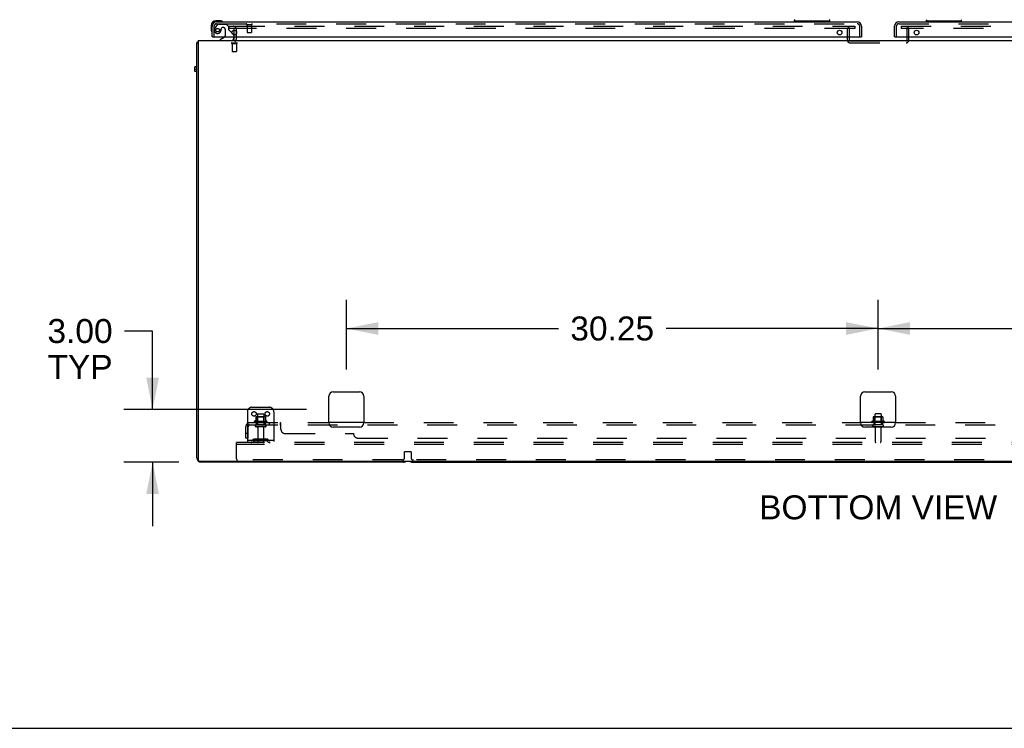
# Model space of a CAD drawing. Header units: inches. Extents: x 0 to 309, y 0 to 200.
# Tile 2 of 119: x 60 to 116, y 0 to 40. Entities that reach past the tile are written whole.
import ezdxf

# ---------------------------------------------------------------- set-up
doc = ezdxf.new("R2010")
doc.units = ezdxf.units.IN
doc.header["$LTSCALE"] = 17
doc.header["$MEASUREMENT"] = 0
doc.linetypes.add('HIDDEN', pattern=[0.2, 0.1, -0.1])
doc.layers.get('0').update_dxf_attribs({"linetype": 'CONTINUOUS'})
for name, color, linetype in [('DEFAULT_2', 8, 'HIDDEN'), ('DIMENSIONS', 7, 'CONTINUOUS'), ('LEFTHAND_DOOR_ASSEMBLY', 7, 'CONTINUOUS'), ('RIGHTHAND_DOOR_ASSEMBLY', 7, 'CONTINUOUS'), ('SUBPANEL', 7, 'CONTINUOUS')]:
    doc.layers.add(name, color=color, linetype=linetype)
doc.styles.get("Standard").update_dxf_attribs({"font": 'arial.ttf'})
doc.dimstyles.new('DIMSTYLE_1', dxfattribs={"dimtxt": 1.363636, "dimasz": 1.818182, "dimexe": 0.09, "dimexo": 0.07, "dimgap": 0.0375, "dimtad": 0, "dimtih": 1, "dimtoh": 1, "dimzin": 4, "dimdsep": 46, "dimtxsty": 'Standard', "dimblk": '_FILLED', "dimblk1": '_FILLED', "dimblk2": '_FILLED', "dimcen": 0.09, "dimadec": 3, "dimazin": 1, "dimtfac": 1, "dimtdec": 3, "dimtofl": 0, "dimtmove": 0, "dimatfit": 3, "dimldrblk": '_FILLED', "dimfxl": 0, "dimtolj": 1, "dimtzin": 4, "dimarcsym": 0})

# ---------------------------------------------------------------- blocks, each defined once
blk = doc.blocks.new('_FILLED')
at = {"color": 0, "linetype": 'ByBlock'}
blk.add_solid([(0, 0), (-1, 0.2), (-1, -0.2)], dxfattribs=at)
blk = doc.blocks.new('*D8')
at = {"layer": 'DIMENSIONS', "color": 2, "linetype": 'Continuous'}
for p, q in [((67.102, 22.615), (65.511, 22.615)), ((67.102, 18.148), (67.102, 22.615)), ((75.852, 18.148), (65.465, 18.148)), ((68.602, 15.148), (65.465, 15.148)), ((67.102, 15.148), (67.102, 11.512))]:
    blk.add_line(p, q, dxfattribs=at)
at = {"layer": 'DIMENSIONS', "color": 2, "linetype": 'Continuous', "xscale": 1.8181818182, "yscale": 1.8181818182, "zscale": 1.8181818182}
for p, rotation in [((67.102, 18.148), 270), ((67.102, 15.148), 90)]:
    blk.add_blockref('_FILLED', p, dxfattribs=dict(at, rotation=rotation))
at = {"layer": 'DIMENSIONS', "color": 2, "linetype": 'Continuous', "insert": (64.829, 23.297), "char_height": 1.3636, "width": 3.70564, "attachment_point": 3, "line_spacing_factor": 0.9}
blk.add_mtext('3.00\\PTYP', dxfattribs=at)
blk = doc.blocks.new('*D11')
at = {"layer": 'DIMENSIONS', "color": 2, "linetype": 'Continuous'}
for p, q in [((78.125, 20.421), (78.125, 24.396)), ((108.375, 20.421), (108.375, 24.396)), ((78.125, 22.759), (90.185, 22.759)), ((108.375, 22.759), (96.314, 22.759))]:
    blk.add_line(p, q, dxfattribs=at)
at = {"layer": 'DIMENSIONS', "color": 2, "linetype": 'Continuous', "xscale": 1.8181818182, "yscale": 1.8181818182, "zscale": 1.8181818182, "rotation": 180}
blk.add_blockref('_FILLED', (78.125, 22.759), dxfattribs=at)
at = {"layer": 'DIMENSIONS', "color": 2, "linetype": 'Continuous', "xscale": 1.8181818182, "yscale": 1.8181818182, "zscale": 1.8181818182}
blk.add_blockref('_FILLED', (108.375, 22.759), dxfattribs=at)
at = {"layer": 'DIMENSIONS', "color": 2, "linetype": 'Continuous', "insert": (93.25, 23.441), "char_height": 1.3636, "width": 4.76512, "attachment_point": 2, "line_spacing_factor": 0.9}
blk.add_mtext('30.25', dxfattribs=at)
blk = doc.blocks.new('*D12')
at = {"layer": 'DIMENSIONS', "color": 2, "linetype": 'Continuous'}
for p, q in [((108.375, 20.421), (108.375, 24.396)), ((138.625, 20.421), (138.625, 24.396)), ((108.375, 22.759), (120.435, 22.759)), ((138.625, 22.759), (126.564, 22.759))]:
    blk.add_line(p, q, dxfattribs=at)
at = {"layer": 'DIMENSIONS', "color": 2, "linetype": 'Continuous', "xscale": 1.8181818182, "yscale": 1.8181818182, "zscale": 1.8181818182, "rotation": 180}
blk.add_blockref('_FILLED', (108.375, 22.759), dxfattribs=at)
at = {"layer": 'DIMENSIONS', "color": 2, "linetype": 'Continuous', "xscale": 1.8181818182, "yscale": 1.8181818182, "zscale": 1.8181818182}
blk.add_blockref('_FILLED', (138.625, 22.759), dxfattribs=at)
at = {"layer": 'DIMENSIONS', "color": 2, "linetype": 'Continuous', "insert": (123.5, 23.441), "char_height": 1.3636, "width": 4.76512, "attachment_point": 2, "line_spacing_factor": 0.9}
blk.add_mtext('30.25', dxfattribs=at)

msp = doc.modelspace()

# ---------------------------------------------------------------- linework, layer by layer
at = {"color": 7, "linetype": 'Continuous'}
for p, q in [((71.75, 39.469), (71.75, 39.735)), ((71.75, 39.273), (71.75, 39.352)), ((69.625, 15.398), (69.625, 39.023)), ((69.625, 39.023), (69.687, 39.023)), ((69.685, 39.062), (69.687, 39.06)), ((69.687, 39.148), (69.687, 15.273)), ((69.687, 39.148), (147.062, 39.148)), ((69.5, 37.388), (69.5, 37.649)), ((69.625, 37.649), (69.5, 37.649)), ((69.625, 37.637), (69.5, 37.637)), ((69.625, 37.506), (69.5, 37.506)), ((69.625, 37.388), (69.5, 37.388)), ((77.375, 19.148), (78.875, 19.148)), ((107.625, 19.148), (109.125, 19.148)), ((77.125, 17.398), (77.125, 18.898)), ((79.125, 18.898), (79.125, 17.398)), ((107.375, 17.398), (107.375, 18.898)), ((109.375, 18.898), (109.375, 17.398)), ((108.731, 17.468), (108.019, 17.468)), ((108.097, 17.724), (108.097, 17.496)), ((108.63, 17.734), (108.119, 17.734)), ((108.192, 17.868), (108.192, 17.734)), ((108.528, 17.898), (108.222, 17.898)), ((108.558, 17.868), (108.558, 17.734)), ((108.652, 17.724), (108.652, 17.496)), ((78.875, 17.148), (77.375, 17.148)), ((109.125, 17.148), (107.625, 17.148)), ((69.75, 15.211), (147, 15.211)), ((81.375, 15.148), (69.875, 15.148)), ((81.875, 15.148), (134.875, 15.148)), ((0, 0), (309.091, 0))]:
    msp.add_line(p, q, dxfattribs=at)
for points in [[(69.649, 39.043), (69.645, 39.041), (69.642, 39.04), (69.639, 39.039), (69.636, 39.038), (69.634, 39.036), (69.632, 39.035), (69.63, 39.033), (69.628, 39.032), (69.627, 39.03), (69.626, 39.029), (69.625, 39.027), (69.625, 39.025), (69.625, 39.023)], [(69.685, 39.062), (69.683, 39.059), (69.681, 39.057), (69.678, 39.055), (69.675, 39.054), (69.671, 39.052), (69.668, 39.05), (69.664, 39.048), (69.66, 39.047), (69.656, 39.045), (69.649, 39.043)]]:
    msp.add_lwpolyline(points, dxfattribs=at)
for centre, radius, start, end in [((71.625, 39.273), 0.125, 270, 360), ((69.875, 38.898), 0.25, 138.6068, 139.2391), ((77.375, 18.898), 0.25, 90, 180), ((78.875, 18.898), 0.25, 0, 90), ((107.625, 18.898), 0.25, 90, 180), ((109.125, 18.898), 0.25, 0, 90), ((77.375, 17.398), 0.25, 180, 270), ((78.875, 17.398), 0.25, 270, 360), ((107.625, 17.398), 0.25, 180, 270), ((108.041, 17.437), 0.0384, 124.4497, 270), ((108.375, 16.868), 0.698, 113.9679, 120.6631), ((108.087, 17.515), 0.01, 293.9679, 360), ((108.107, 17.724), 0.01, 95.1938, 180), ((108.119, 17.593), 0.141, 90, 95.2081), ((108.222, 17.868), 0.03, 90, 180), ((108.528, 17.868), 0.03, 0, 90), ((108.63, 17.593), 0.141, 84.7919, 90), ((108.642, 17.724), 0.01, 0, 84.8062), ((108.662, 17.515), 0.01, 180, 246.0321), ((108.375, 16.868), 0.698, 59.3369, 66.0321), ((108.709, 17.437), 0.0384, 270, 55.5503), ((109.125, 17.398), 0.25, 270, 360), ((69.875, 15.398), 0.25, 180, 270), ((69.75, 15.273), 0.0625, 180, 270), ((81.375, 15.398), 0.25, 270, 311.404), ((81.875, 15.398), 0.25, 228.596, 270)]:
    msp.add_arc(centre, radius, start, end, dxfattribs=at)
at = {"layer": 'DEFAULT_2', "color": 8, "linetype": 'HIDDEN'}
for p, q in [((71.437, 39.961), (71.437, 39.836)), ((71.437, 39.961), (71.753, 39.961)), ((71.753, 39.836), (71.437, 39.836)), ((71.75, 39.735), (71.75, 39.773)), ((71.781, 39.961), (107.062, 39.961)), ((107.023, 39.836), (71.781, 39.836)), ((71.875, 39.273), (71.875, 39.773)), ((106.625, 39.786), (106.625, 39.177)), ((106.729, 39.786), (106.729, 39.177)), ((107.041, 39.836), (107.023, 39.836)), ((107.062, 39.836), (107.041, 39.836)), ((107.062, 39.961), (107.062, 39.836)), ((109.687, 39.961), (109.687, 39.836)), ((109.687, 39.961), (144.968, 39.961)), ((144.968, 39.836), (109.687, 39.836)), ((110.021, 39.177), (110.021, 39.786)), ((110.125, 39.177), (110.125, 39.786)), ((71.75, 39.352), (71.75, 39.469)), ((71.608, 39.023), (71.892, 39.023)), ((71.608, 38.98), (71.892, 38.98)), ((71.626, 38.98), (71.626, 38.533)), ((71.874, 38.98), (71.874, 38.533)), ((106.779, 39.127), (109.971, 39.127)), ((106.779, 39.023), (109.971, 39.023)), ((71.636, 38.523), (71.864, 38.523)), ((72.5, 18.023), (72.5, 16.273)), ((72.75, 18.273), (73.75, 18.273)), ((74, 18.023), (74, 16.273)), ((73.606, 17.468), (72.894, 17.468)), ((73.584, 17.398), (72.916, 17.398)), ((72.972, 17.724), (72.972, 17.496)), ((73.505, 17.734), (72.994, 17.734)), ((73.066, 17.714), (73.046, 17.734)), ((73.066, 17.418), (73.046, 17.398)), ((73.066, 17.418), (73.066, 17.714)), ((73.433, 17.714), (73.066, 17.714)), ((73.433, 17.418), (73.066, 17.418)), ((73.067, 17.868), (73.067, 17.273)), ((73.097, 17.898), (73.403, 17.898)), ((73.433, 17.868), (73.433, 17.273)), ((73.433, 17.714), (73.453, 17.734)), ((73.433, 17.418), (73.433, 17.714)), ((73.433, 17.418), (73.453, 17.398)), ((73.527, 17.724), (73.527, 17.496)), ((108.709, 17.398), (108.041, 17.398)), ((108.191, 17.714), (108.171, 17.734)), ((108.191, 17.418), (108.171, 17.398)), ((108.558, 17.714), (108.191, 17.714)), ((108.191, 17.418), (108.191, 17.714)), ((108.558, 17.418), (108.191, 17.418)), ((108.192, 17.734), (108.192, 17.273)), ((108.558, 17.734), (108.558, 17.273)), ((108.558, 17.714), (108.578, 17.734)), ((108.558, 17.418), (108.558, 17.714)), ((108.558, 17.418), (108.578, 17.398)), ((73.514, 17.273), (72.985, 17.273)), ((73.514, 17.167), (72.985, 17.167)), ((73.084, 17.105), (73.084, 16.303)), ((73.416, 17.105), (73.416, 16.303)), ((108.639, 17.273), (108.11, 17.273)), ((108.639, 17.167), (108.11, 17.167)), ((108.209, 17.105), (108.209, 16.303)), ((108.541, 17.105), (108.541, 16.303)), ((71.875, 16.148), (71.875, 16.273)), ((144.875, 16.273), (71.875, 16.273)), ((74, 16.377), (72.5, 16.377)), ((72.843, 16.446), (72.775, 16.397)), ((72.903, 16.362), (72.835, 16.313)), ((73.59, 16.467), (72.909, 16.467)), ((73.59, 16.363), (72.909, 16.363)), ((73.075, 16.467), (73.075, 16.363)), ((73.425, 16.467), (73.425, 16.363)), ((73.596, 16.362), (73.664, 16.313)), ((73.657, 16.446), (73.725, 16.397)), ((71.875, 15.336), (71.875, 16.148)), ((144.875, 16.148), (71.875, 16.148)), ((81.437, 15.398), (81.437, 15.729)), ((81.457, 15.749), (81.792, 15.749)), ((81.812, 15.729), (81.812, 15.398)), ((81.312, 15.273), (71.937, 15.273)), ((134.812, 15.273), (81.937, 15.273))]:
    msp.add_line(p, q, dxfattribs=at)
for centre in [(72.875, 17.898), (73.625, 17.898)]:
    msp.add_circle(centre, 0.128, dxfattribs=at)
for centre, radius, start, end in [((71.687, 39.773), 0.188, 0, 90), ((71.687, 39.773), 0.0625, 0, 90), ((106.779, 39.786), 0.154, 90, 180), ((106.779, 39.786), 0.05, 90, 180), ((109.971, 39.786), 0.154, 0, 90), ((109.971, 39.786), 0.05, 0, 90), ((71.625, 39.273), 0.25, 310.7609, 360), ((71.608, 39.002), 0.0215, 90, 270), ((71.892, 39.002), 0.0215, 270, 90), ((106.779, 39.177), 0.154, 180, 270), ((106.779, 39.177), 0.05, 180, 270), ((109.971, 39.177), 0.154, 270, 360), ((109.971, 39.177), 0.05, 270, 360), ((71.636, 38.533), 0.01, 180, 270), ((71.864, 38.533), 0.01, 270, 360), ((72.75, 18.023), 0.25, 90, 180), ((73.75, 18.023), 0.25, 0, 90), ((72.916, 17.437), 0.0384, 124.4497, 270), ((73.25, 16.868), 0.698, 113.9679, 120.6631), ((72.962, 17.515), 0.01, 293.9679, 360), ((72.982, 17.724), 0.01, 95.1938, 180), ((72.994, 17.593), 0.141, 90, 95.2081), ((73.097, 17.868), 0.03, 90, 180), ((73.403, 17.868), 0.03, 0, 90), ((73.505, 17.593), 0.141, 84.7919, 90), ((73.517, 17.724), 0.01, 0, 84.8062), ((73.537, 17.515), 0.01, 180, 246.0321), ((73.25, 16.868), 0.698, 59.3369, 66.0321), ((73.584, 17.437), 0.0384, 270, 55.5503), ((72.985, 17.22), 0.053, 90, 270), ((73.021, 17.105), 0.0625, 0, 90), ((73.478, 17.105), 0.0625, 90, 180), ((73.514, 17.22), 0.053, 270, 90), ((108.11, 17.22), 0.053, 90, 270), ((108.146, 17.105), 0.0625, 0, 90), ((108.603, 17.105), 0.0625, 90, 180), ((108.639, 17.22), 0.053, 270, 90), ((72.714, 16.481), 0.104, 270, 305.7539), ((72.714, 16.481), 0.208, 270, 305.7539), ((72.909, 16.353), 0.114, 90, 125.7539), ((72.909, 16.353), 0.01, 90, 125.7539), ((73.114, 16.303), 0.03, 180, 270), ((73.386, 16.303), 0.03, 270, 360), ((73.59, 16.353), 0.114, 54.2461, 90), ((73.59, 16.353), 0.01, 54.2461, 90), ((73.786, 16.481), 0.208, 234.2461, 270), ((73.786, 16.481), 0.104, 234.2461, 270), ((108.239, 16.303), 0.03, 180, 270), ((108.511, 16.303), 0.03, 270, 360), ((81.457, 15.729), 0.02, 90, 180), ((81.792, 15.729), 0.02, 0, 90), ((71.937, 15.336), 0.0625, 180, 270), ((81.312, 15.398), 0.125, 270, 360), ((81.937, 15.398), 0.125, 180, 270)]:
    msp.add_arc(centre, radius, start, end, dxfattribs=at)
at = {"layer": 'LEFTHAND_DOOR_ASSEMBLY', "color": 7, "linetype": 'Continuous'}
for p, q in [((70.44, 40.003), (70.44, 39.747)), ((70.959, 40.266), (70.703, 40.266)), ((70.746, 40.206), (70.703, 40.206)), ((70.997, 40.264), (70.959, 40.266)), ((103.621, 40.254), (103.621, 40.308)), ((105.621, 40.246), (103.629, 40.246)), ((103.68, 40.246), (103.68, 40.206)), ((105.57, 40.246), (105.57, 40.206)), ((105.629, 40.254), (105.629, 40.308)), ((70.44, 39.747), (70.443, 39.709)), ((70.52, 39.352), (70.5, 39.352)), ((71.18, 39.325), (70.942, 39.187)), ((71.619, 39.579), (71.699, 39.499)), ((71.729, 39.352), (71.729, 39.305)), ((107.417, 39.352), (107.437, 39.352)), ((70.942, 39.148), (70.942, 39.187))]:
    msp.add_line(p, q, dxfattribs=at)
at = {"layer": 'LEFTHAND_DOOR_ASSEMBLY', "color": 3, "linetype": 'Continuous'}
for p, q in [((70.5, 39.352), (70.5, 39.96)), ((70.746, 40.206), (107.191, 40.206)), ((107.437, 39.96), (107.437, 39.352)), ((70.52, 39.352), (107.417, 39.352))]:
    msp.add_line(p, q, dxfattribs=at)
at = {"layer": 'LEFTHAND_DOOR_ASSEMBLY', "color": 8, "linetype": 'HIDDEN'}
for p, q in [((70.604, 39.352), (70.604, 39.96)), ((70.78, 40.048), (70.678, 39.904)), ((70.746, 40.102), (107.191, 40.102)), ((70.844, 40.081), (71.296, 40.081)), ((71.132, 39.889), (71.099, 39.889)), ((71.23, 39.791), (71.23, 39.412)), ((71.422, 39.955), (71.296, 40.081)), ((71.422, 39.955), (71.422, 39.776)), ((72.462, 40.059), (72.746, 40.059)), ((72.48, 40.059), (72.48, 39.612)), ((72.728, 40.059), (72.728, 39.612)), ((107.333, 39.352), (107.333, 39.96)), ((71.48, 39.718), (71.619, 39.579)), ((71.729, 39.428), (71.729, 39.352)), ((72.49, 39.602), (72.718, 39.602))]:
    msp.add_line(p, q, dxfattribs=at)
msp.add_circle((70.804, 39.739), 0.101, dxfattribs=at)
at = {"layer": 'LEFTHAND_DOOR_ASSEMBLY', "color": 3, "linetype": 'Continuous'}
for centre in [(71.75, 39.602), (106.187, 39.602)]:
    msp.add_circle(centre, 0.133, dxfattribs=at)
at = {"layer": 'LEFTHAND_DOOR_ASSEMBLY', "color": 7, "linetype": 'Continuous'}
for centre, radius, start, end in [((103.66, 40.308), 0.0394, 135, 180), ((105.589, 40.308), 0.0394, 0, 45), ((70.703, 40.003), 0.263, 90, 180), ((70.703, 40.003), 0.203, 90, 180), ((70.959, 40.016), 0.25, 59.1101, 90), ((71.08, 40.221), 0.015, 270, 353.6204), ((71.08, 40.218), 0.015, 6.3796, 59.1101), ((103.629, 40.254), 0.00787, 180, 270), ((105.621, 40.254), 0.00787, 270, 360), ((70.69, 39.747), 0.25, 180, 210.8899), ((70.488, 39.626), 0.015, 210.8899, 263.6204), ((70.485, 39.626), 0.015, 276.3796, 360), ((71.13, 39.412), 0.1, 300.092, 323.4532), ((71.572, 39.305), 0.157, 270, 360), ((71.629, 39.428), 0.1, 27.0175, 45)]:
    msp.add_arc(centre, radius, start, end, dxfattribs=at)
at = {"layer": 'LEFTHAND_DOOR_ASSEMBLY', "color": 3, "linetype": 'Continuous'}
for centre, start, end in [((70.746, 39.96), 90, 180), ((107.191, 39.96), 0, 90)]:
    msp.add_arc(centre, 0.246, start, end, dxfattribs=at)
at = {"layer": 'LEFTHAND_DOOR_ASSEMBLY', "color": 8, "linetype": 'HIDDEN'}
for centre, radius, start, end in [((70.746, 39.96), 0.142, 90, 180), ((70.804, 39.739), 0.187, 163.1561, 342.1518), ((70.994, 39.682), 0.386, 144.9, 163.1561), ((70.844, 40.002), 0.079, 90, 144.9), ((70.608, 39.803), 0.393, 342.0702, 358.3401), ((71.099, 39.791), 0.098, 90, 180), ((71.132, 39.791), 0.098, 0, 90), ((71.461, 39.776), 0.039, 180, 248.3904), ((72.462, 40.081), 0.0215, 90, 270), ((72.746, 40.081), 0.0215, 270, 90), ((107.191, 39.96), 0.142, 0, 90), ((71.13, 39.412), 0.1, 323.4532, 360), ((71.41, 39.647), 0.1, 45, 68.3904), ((71.629, 39.428), 0.1, 0, 27.0175), ((72.49, 39.612), 0.01, 180, 270), ((72.718, 39.612), 0.01, 270, 360)]:
    msp.add_arc(centre, radius, start, end, dxfattribs=at)
at = {"layer": 'RIGHTHAND_DOOR_ASSEMBLY', "color": 3, "linetype": 'Continuous'}
for p, q in [((109.312, 39.352), (109.312, 39.96)), ((109.559, 40.206), (146.003, 40.206)), ((109.332, 39.352), (146.23, 39.352))]:
    msp.add_line(p, q, dxfattribs=at)
at = {"layer": 'RIGHTHAND_DOOR_ASSEMBLY', "color": 8, "linetype": 'HIDDEN'}
for p, q in [((109.416, 39.352), (109.416, 39.96)), ((109.559, 40.102), (146.003, 40.102))]:
    msp.add_line(p, q, dxfattribs=at)
at = {"layer": 'RIGHTHAND_DOOR_ASSEMBLY', "color": 7, "linetype": 'Continuous'}
for p, q in [((111.121, 40.254), (111.121, 40.308)), ((113.121, 40.246), (111.129, 40.246)), ((111.18, 40.246), (111.18, 40.206)), ((113.07, 40.246), (113.07, 40.206)), ((113.129, 40.254), (113.129, 40.308)), ((109.332, 39.352), (109.312, 39.352))]:
    msp.add_line(p, q, dxfattribs=at)
at = {"layer": 'RIGHTHAND_DOOR_ASSEMBLY', "color": 3, "linetype": 'Continuous'}
msp.add_circle((110.562, 39.602), 0.133, dxfattribs=at)
at = {"layer": 'RIGHTHAND_DOOR_ASSEMBLY', "color": 7, "linetype": 'Continuous'}
for centre, radius, start, end in [((111.16, 40.308), 0.0394, 135, 180), ((113.089, 40.308), 0.0394, 0, 45), ((111.129, 40.254), 0.00787, 180, 270), ((113.121, 40.254), 0.00787, 270, 360)]:
    msp.add_arc(centre, radius, start, end, dxfattribs=at)
at = {"layer": 'RIGHTHAND_DOOR_ASSEMBLY', "color": 3, "linetype": 'Continuous'}
msp.add_arc((109.559, 39.96), 0.246, 90, 180, dxfattribs=at)
at = {"layer": 'RIGHTHAND_DOOR_ASSEMBLY', "color": 8, "linetype": 'HIDDEN'}
msp.add_arc((109.559, 39.96), 0.142, 90, 180, dxfattribs=at)
at = {"layer": 'SUBPANEL', "color": 8, "linetype": 'HIDDEN'}
for p, q in [((72.531, 17.273), (72.531, 17.398)), ((72.531, 17.398), (77.125, 17.398)), ((73, 17.398), (73, 17.273)), ((73.5, 17.398), (73.5, 17.273)), ((73.728, 17.398), (73.728, 17.273)), ((74.009, 17.398), (74.009, 17.273)), ((74.371, 17.273), (74.371, 17.398)), ((74.396, 17.364), (74.392, 17.372)), ((79.125, 17.398), (107.375, 17.398)), ((108.125, 17.398), (108.125, 17.273)), ((108.625, 17.398), (108.625, 17.273)), ((109.375, 17.398), (137.625, 17.398)), ((72.406, 16.523), (72.406, 17.161)), ((72.492, 17.344), (72.572, 17.248)), ((72.531, 17.333), (72.531, 17.33)), ((72.531, 17.273), (144.218, 17.273)), ((72.531, 16.523), (72.531, 17.161)), ((74.406, 17.023), (74.406, 17.344)), ((72.531, 16.773), (72.406, 16.773)), ((72.531, 16.523), (72.406, 16.523)), ((74.656, 16.773), (78.531, 16.773)), ((78.781, 16.523), (137.968, 16.523))]:
    msp.add_line(p, q, dxfattribs=at)
at = {"layer": 'SUBPANEL', "color": 3, "linetype": 'Continuous'}
for p, q in [((79.125, 17.398), (77.125, 17.398)), ((109.375, 17.398), (107.375, 17.398))]:
    msp.add_line(p, q, dxfattribs=at)
at = {"layer": 'SUBPANEL', "color": 8, "linetype": 'HIDDEN'}
for points in [[(72.492, 17.344), (72.495, 17.347), (72.497, 17.349), (72.499, 17.353), (72.502, 17.356), (72.504, 17.36), (72.505, 17.364), (72.507, 17.368), (72.511, 17.375)], [(72.511, 17.375), (72.512, 17.379), (72.514, 17.383), (72.516, 17.386), (72.517, 17.389), (72.519, 17.392), (72.521, 17.394), (72.523, 17.396), (72.525, 17.397), (72.527, 17.398), (72.529, 17.398), (72.531, 17.398)], [(74.384, 17.389), (74.382, 17.392), (74.38, 17.394), (74.378, 17.396), (74.376, 17.397), (74.374, 17.398), (74.372, 17.398), (74.371, 17.398)], [(74.374, 17.398), (74.372, 17.398), (74.371, 17.398)], [(74.389, 17.379), (74.387, 17.383), (74.386, 17.386), (74.384, 17.389), (74.382, 17.392), (74.38, 17.394), (74.378, 17.396), (74.376, 17.397)], [(74.392, 17.372), (74.391, 17.375), (74.389, 17.379)], [(72.554, 17.269), (72.554, 17.269), (72.554, 17.269), (72.554, 17.269), (72.554, 17.27), (72.554, 17.27), (72.553, 17.27), (72.553, 17.271), (72.553, 17.271), (72.552, 17.272), (72.552, 17.273), (72.552, 17.273), (72.551, 17.274), (72.551, 17.274), (72.551, 17.275), (72.55, 17.276), (72.55, 17.276), (72.549, 17.277), (72.549, 17.278), (72.549, 17.279), (72.548, 17.279), (72.548, 17.28), (72.548, 17.281), (72.547, 17.282), (72.547, 17.282), (72.546, 17.283), (72.546, 17.284), (72.546, 17.285), (72.545, 17.286), (72.545, 17.287), (72.545, 17.287), (72.544, 17.288), (72.544, 17.289), (72.543, 17.29), (72.543, 17.291), (72.543, 17.292), (72.542, 17.293), (72.542, 17.294), (72.541, 17.295), (72.541, 17.296), (72.541, 17.297), (72.54, 17.298), (72.54, 17.299), (72.539, 17.3), (72.539, 17.301), (72.539, 17.302), (72.538, 17.303), (72.538, 17.304), (72.538, 17.305), (72.537, 17.306), (72.537, 17.307), (72.537, 17.308), (72.536, 17.31), (72.536, 17.311), (72.536, 17.312), (72.535, 17.313), (72.535, 17.314), (72.535, 17.315), (72.534, 17.316), (72.534, 17.317), (72.534, 17.317), (72.534, 17.318), (72.533, 17.319), (72.533, 17.32), (72.533, 17.321), (72.533, 17.322), (72.533, 17.323), (72.532, 17.324), (72.532, 17.325), (72.532, 17.326), (72.532, 17.326), (72.532, 17.327), (72.532, 17.328), (72.531, 17.329), (72.531, 17.33), (72.531, 17.33), (72.531, 17.331), (72.531, 17.332), (72.531, 17.332), (72.531, 17.333), (72.531, 17.333)], [(72.559, 17.255), (72.554, 17.259), (72.552, 17.261), (72.55, 17.263), (72.547, 17.265), (72.545, 17.267), (72.542, 17.269), (72.54, 17.271), (72.537, 17.272), (72.535, 17.273), (72.533, 17.273), (72.531, 17.273)], [(72.551, 17.273), (72.551, 17.273), (72.552, 17.272), (72.552, 17.272), (72.553, 17.271), (72.553, 17.271), (72.553, 17.27), (72.554, 17.27), (72.554, 17.27), (72.554, 17.269), (72.554, 17.269)], [(72.572, 17.248), (72.571, 17.247), (72.57, 17.247), (72.569, 17.247), (72.568, 17.248), (72.567, 17.248), (72.566, 17.249), (72.564, 17.251), (72.562, 17.252), (72.56, 17.254), (72.559, 17.255)], [(74.38, 17.267), (74.379, 17.269), (74.377, 17.271), (74.375, 17.272), (74.374, 17.273), (74.372, 17.273), (74.371, 17.273)], [(74.379, 17.269), (74.377, 17.271), (74.375, 17.272), (74.374, 17.273), (74.372, 17.273), (74.371, 17.273)], [(74.386, 17.259), (74.383, 17.263), (74.382, 17.265), (74.38, 17.267)], [(74.39, 17.254), (74.389, 17.255), (74.387, 17.257), (74.386, 17.259)], [(74.406, 17.248), (74.404, 17.247), (74.402, 17.247), (74.4, 17.247), (74.399, 17.248), (74.397, 17.248), (74.395, 17.249), (74.394, 17.251), (74.392, 17.252), (74.39, 17.254), (74.389, 17.255)], [(74.399, 17.248), (74.397, 17.248), (74.395, 17.249), (74.394, 17.251)], [(74.406, 17.344), (74.404, 17.347), (74.402, 17.349), (74.401, 17.353), (74.399, 17.356), (74.397, 17.36), (74.396, 17.364)], [(74.406, 17.248), (74.404, 17.247), (74.402, 17.247), (74.4, 17.247)]]:
    msp.add_lwpolyline(points, dxfattribs=at)
for centre, radius, start, end in [((72.643, 17.161), 0.237, 90, 180), ((72.643, 17.161), 0.112, 90, 180), ((74.656, 17.023), 0.25, 180, 270), ((78.781, 16.773), 0.25, 180, 270)]:
    msp.add_arc(centre, radius, start, end, dxfattribs=at)

# ---------------------------------------------------------------- texts
at = {"layer": 'DIMENSIONS', "color": 2, "linetype": 'Continuous', "insert": (108.379, 13.261), "char_height": 1.36364, "width": 13.5147, "attachment_point": 2, "line_spacing_factor": 0.9}
msp.add_mtext('BOTTOM VIEW', dxfattribs=at)

# ---------------------------------------------------------------- dimensions: what is measured, and where the dimension line sits
at = {"layer": 'DIMENSIONS', "color": 2, "linetype": 'Continuous'}
for base, p1, p2, picture, middle in [((108.375, 22.759), (78.125, 20.351), (108.375, 20.351), '*D11', (93.252, 22.752)), ((138.625, 22.759), (108.375, 20.351), (138.625, 20.351), '*D12', (123.502, 22.752))]:
    dim = msp.add_linear_dim(base=base, p1=p1, p2=p2, dimstyle='DIMSTYLE_1', dxfattribs=at)
    dim.commit()
    dim.dimension.update_dxf_attribs({"geometry": picture, "text_midpoint": middle, "dimtype": 160})
dim = msp.add_linear_dim(base=(67.102, 18.148), p1=(65.395, 15.148), p2=(75.922, 18.148), angle=90, text='<>\\PTYP', dimstyle='DIMSTYLE_1', dxfattribs=at)
dim.commit()
dim.dimension.update_dxf_attribs({"geometry": '*D8', "text_midpoint": (62.976, 21.592), "dimtype": 160})

doc.saveas('drawing.dxf')
